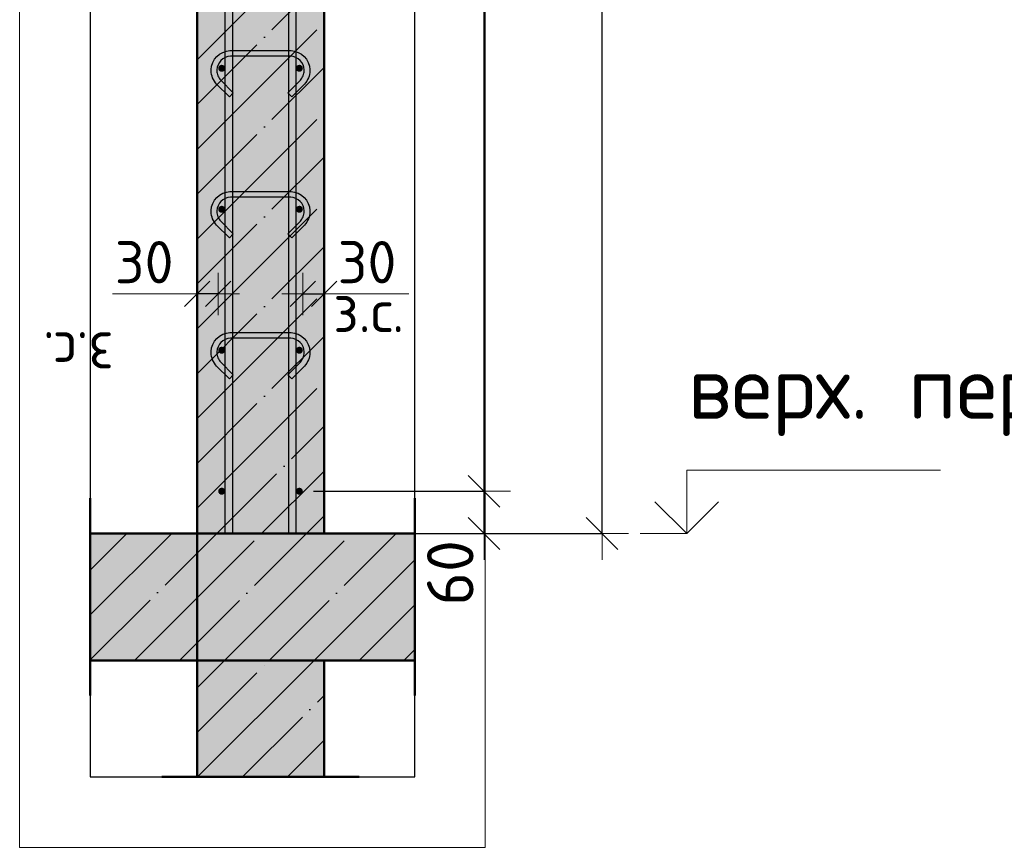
# Model space of a CAD drawing. Header units: millimetres. Extents: x 9402 to 69898, y -2829 to 22870.
# Tile 23 of 69: x 29254 to 30650, y 17518 to 18693. Entities that reach past the tile are written whole.
import ezdxf

# ---------------------------------------------------------------- set-up
doc = ezdxf.new("R2010")
doc.units = ezdxf.units.MM
doc.header["$PDMODE"] = 65
for name, pattern in [('______11', [150, 120, -15, 0, -15]), ('______5', [330, 240, -30, 30, -30]), ('________', [0])]:
    doc.linetypes.add(name, pattern=pattern)
for name, color, linetype, lineweight in [('Standard', 7, 'Continuous', 25), ('Арм.стержн. вертикальными 1', 22, 'Continuous', 35), ('Арм.стержн.горизонт. 1', 180, 'Continuous', 35), ('Высотная отметки_ общее', 7, 'Continuous', 13), ('Размерная линия_ общее', 7, 'Continuous', 13), ('Размерная линия_ общее_1', 7, 'Continuous', 13)]:
    doc.layers.add(name, color=color, linetype=linetype, lineweight=lineweight)
doc.layers.add('Арм.стержн.Стяжки', color=7, linetype='Continuous', lineweight=35, true_color=0x501e0f)
doc.styles.add('ISOCPEUR', font='ISOCPEUR')
doc.dimstyles.new('DIMSTYLE_10', dxfattribs={"dimtxt": 60, "dimasz": 60, "dimexe": 0, "dimexo": 0.001, "dimgap": 30, "dimtad": 2, "dimdec": 0, "dimrnd": 5, "dimzin": 12, "dimdsep": 46, "dimtxsty": 'ISOCPEUR', "dimblk1": 'ALL_ML_STRICH', "dimblk2": 'ALL_ML_STRICH', "dimsah": 1, "dimcen": 0, "dimse1": 1, "dimse2": 1, "dimclrd": 7, "dimclre": 256, "dimclrt": 7, "dimadec": 0, "dimazin": 0, "dimtfac": 1, "dimtdec": 0, "dimtix": 1, "dimtmove": 2, "dimatfit": 3, "dimfxl": 0, "dimtvp": 1.2, "dimtzin": 0, "dimlwd": 0, "dimlwe": -3, "dimarcsym": 0})
doc.dimstyles.new('DIMSTYLE_4', dxfattribs={"dimtxt": 66, "dimasz": 75, "dimexe": 0, "dimexo": 0, "dimgap": 33, "dimtad": 2, "dimdec": 0, "dimrnd": 5, "dimzin": 12, "dimdsep": 46, "dimtxsty": 'ISOCPEUR', "dimblk1": 'ALL_ML_STRICH', "dimblk2": 'ALL_ML_STRICH', "dimsah": 1, "dimcen": 0, "dimclrd": 7, "dimclre": 256, "dimclrt": 7, "dimadec": 0, "dimazin": 0, "dimtfac": 1, "dimtdec": 0, "dimtix": 1, "dimtmove": 2, "dimatfit": 3, "dimfxl": 0, "dimtvp": 1.2, "dimtzin": 0, "dimlwd": 0, "dimlwe": -3, "dimarcsym": 0})
doc.dimstyles.new('DIMSTYLE_5', dxfattribs={"dimtxt": 66, "dimasz": 75, "dimexe": 0, "dimexo": 0, "dimgap": 33, "dimtad": 2, "dimdec": 0, "dimrnd": 5, "dimzin": 12, "dimdsep": 46, "dimtxsty": 'ISOCPEUR', "dimblk1": 'ALL_ML_STRICH', "dimblk2": 'ALL_ML_STRICH', "dimsah": 1, "dimcen": 0, "dimclrd": 7, "dimclre": 256, "dimclrt": 7, "dimadec": 0, "dimazin": 0, "dimtfac": 1, "dimtdec": 0, "dimtix": 1, "dimtmove": 2, "dimatfit": 3, "dimfxl": 0, "dimtzin": 0, "dimlwd": 0, "dimlwe": -3, "dimarcsym": 0})

# ---------------------------------------------------------------- blocks, each defined once
blk = doc.blocks.new('ALL_ML_STRICH')
at = {"color": 0, "linetype": 'ByBlock', "lineweight": -2}
for p, q in [((0, -0.5), (0, 0.5)), ((-0.3, -0.3), (0.3, 0.3)), ((-1, 0), (0.5, 0))]:
    blk.add_line(p, q, dxfattribs=at)
blk = doc.blocks.new('*D73')
at = {"layer": 'DEFPOINTS', "color": 7, "linetype": 'Continuous', "lineweight": 13, "transparency": 33554687}
for p in [(29782, 21083.7), (29810.6, 17963.7), (30079.9, 17963.7)]:
    blk.add_point(p, dxfattribs=at)
at = {"layer": 'Размерная линия_ общее', "color": 253, "linetype": 'Continuous', "lineweight": -2, "true_color": 0xa0a0a0, "transparency": 33554687}
for p, q in [((29802, 21083.7), (30079.9, 21083.7)), ((29830.6, 17963.7), (30079.9, 17963.7))]:
    blk.add_line(p, q, dxfattribs=at)
at = {"layer": 'Размерная линия_ общее', "color": 7, "linetype": 'Continuous', "lineweight": -2, "transparency": 33554687}
blk.add_line((30079.9, 17963.7), (30079.9, 21083.7), dxfattribs=at)
at = {"layer": 'Размерная линия_ общее', "color": 7, "linetype": 'Continuous', "lineweight": 13, "transparency": 33554687, "xscale": 75, "yscale": 75, "zscale": 75}
for p, rotation in [((30079.9, 21083.7), 90), ((30079.9, 17963.7), 270)]:
    blk.add_blockref('ALL_ML_STRICH', p, dxfattribs=dict(at, rotation=rotation))
at = {"layer": 'Размерная линия_ общее', "color": 7, "linetype": 'Continuous', "lineweight": 13, "transparency": 33554687, "insert": (30031.9, 19533.6), "char_height": 66, "width": 264, "attachment_point": 5, "rotation": 90, "style": 'ISOCPEUR'}
blk.add_mtext('\\A1;{3120}', dxfattribs=at)
blk = doc.blocks.new('*D75')
at = {"layer": 'DEFPOINTS', "color": 7, "linetype": 'Continuous', "lineweight": 13, "transparency": 33554687}
for p in [(29650.8, 18023.7), (29708.6, 17963.7), (29912.7, 17963.7)]:
    blk.add_point(p, dxfattribs=at)
at = {"layer": 'Размерная линия_ общее', "color": 253, "linetype": 'Continuous', "lineweight": -2, "true_color": 0xa0a0a0, "transparency": 33554687}
for p, q in [((29670.8, 18023.7), (29912.7, 18023.7)), ((29728.6, 17963.7), (29912.7, 17963.7))]:
    blk.add_line(p, q, dxfattribs=at)
at = {"layer": 'Размерная линия_ общее', "color": 7, "linetype": 'Continuous', "lineweight": -2, "transparency": 33554687}
blk.add_line((29912.7, 17963.7), (29912.7, 18023.7), dxfattribs=at)
at = {"layer": 'Размерная линия_ общее', "color": 7, "linetype": 'Continuous', "lineweight": 13, "transparency": 33554687, "xscale": 75, "yscale": 75, "zscale": 75}
for p, rotation in [((29912.7, 18023.7), 90), ((29912.7, 17963.7), 270)]:
    blk.add_blockref('ALL_ML_STRICH', p, dxfattribs=dict(at, rotation=rotation))
at = {"layer": 'Размерная линия_ общее', "color": 7, "linetype": 'Continuous', "lineweight": 13, "transparency": 33554687, "insert": (29864.8, 17907.8), "char_height": 66, "width": 132, "attachment_point": 5, "rotation": 90, "style": 'ISOCPEUR'}
blk.add_mtext('\\A1;{60}', dxfattribs=at)
blk = doc.blocks.new('*D76')
at = {"layer": 'DEFPOINTS', "color": 7, "linetype": 'Continuous', "lineweight": 13, "transparency": 33554687}
for p in [(29650.8, 21023.7), (29650.8, 18023.7), (29912.7, 18023.7)]:
    blk.add_point(p, dxfattribs=at)
at = {"layer": 'Размерная линия_ общее', "color": 253, "linetype": 'Continuous', "lineweight": -2, "true_color": 0xa0a0a0, "transparency": 33554687}
for p, q in [((29670.8, 21023.7), (29912.7, 21023.7)), ((29670.8, 18023.7), (29912.7, 18023.7))]:
    blk.add_line(p, q, dxfattribs=at)
at = {"layer": 'Размерная линия_ общее', "color": 7, "linetype": 'Continuous', "lineweight": -2, "transparency": 33554687}
blk.add_line((29912.7, 18023.7), (29912.7, 21023.7), dxfattribs=at)
at = {"layer": 'Размерная линия_ общее', "color": 7, "linetype": 'Continuous', "lineweight": 13, "transparency": 33554687, "xscale": 75, "yscale": 75, "zscale": 75}
for p, rotation in [((29912.7, 21023.7), 90), ((29912.7, 18023.7), 270)]:
    blk.add_blockref('ALL_ML_STRICH', p, dxfattribs=dict(at, rotation=rotation))
at = {"layer": 'Размерная линия_ общее', "color": 7, "linetype": 'Continuous', "lineweight": 13, "transparency": 33554687, "insert": (29831.7, 19301.7), "char_height": 66, "width": 3.3, "attachment_point": 1, "rotation": 90, "line_spacing_factor": 0.60241, "style": 'ISOCPEUR'}
blk.add_mtext('\\W0.91;15х200=3000', dxfattribs=at)
blk = doc.blocks.new('COMPLEX_ELEVATIONDIM_3')
at = {"layer": 'Высотная отметки_ общее', "color": 7, "linetype": 'Continuous', "lineweight": 13, "transparency": 33554687}
for p, q in [((30199.9, 17963.7), (30199.9, 18053.7)), ((30199.9, 18053.7), (30559.9, 18053.7)), ((30199.9, 17963.7), (30154.9, 18008.7)), ((30199.9, 17963.7), (30244.9, 18008.7)), ((30199.9, 17963.7), (30133.8, 17963.7)), ((30199.9, 17963.7), (30199.9, 17963.7)), ((30199.9, 17963.7), (30199.9, 17963.7)), ((30199.9, 17963.7), (30199.9, 17963.7)), ((30199.9, 17963.7), (30199.9, 17963.7))]:
    blk.add_line(p, q, dxfattribs=at)
at = {"layer": 'Высотная отметки_ общее', "color": 7, "linetype": 'Continuous', "lineweight": 13, "transparency": 33554687, "insert": (30201.7, 18102), "char_height": 90, "width": 781.345, "attachment_point": 7, "style": 'ISOCPEUR'}
blk.add_mtext('\\W0.98;верх. перекр.', dxfattribs=at)
blk = doc.blocks.new('*D81')
at = {"layer": 'DEFPOINTS', "color": 7, "linetype": 'Continuous', "lineweight": 13, "transparency": 33554687}
for p in [(29655.8, 18303.6), (29655.8, 18294.9), (29685.8, 18294.9)]:
    blk.add_point(p, dxfattribs=at)
at = {"layer": 'Размерная линия_ общее_1', "color": 7, "linetype": 'Continuous', "lineweight": -2, "transparency": 33554687}
blk.add_line((29655.8, 18303.6), (29685.8, 18303.6), dxfattribs=at)
at = {"layer": 'Размерная линия_ общее_1', "color": 7, "linetype": 'Continuous', "lineweight": 13, "transparency": 33554687, "xscale": 60, "yscale": 60, "zscale": 60, "rotation": 180}
blk.add_blockref('ALL_ML_STRICH', (29655.8, 18303.6), dxfattribs=at)
at = {"layer": 'Размерная линия_ общее_1', "color": 7, "linetype": 'Continuous', "lineweight": 13, "transparency": 33554687, "xscale": 60, "yscale": 60, "zscale": 60}
blk.add_blockref('ALL_ML_STRICH', (29685.8, 18303.6), dxfattribs=at)
at = {"layer": 'Размерная линия_ общее_1', "color": 7, "linetype": 'Continuous', "lineweight": 13, "transparency": 33554687, "insert": (29746.8, 18348.6), "char_height": 60, "width": 120, "attachment_point": 5, "style": 'ISOCPEUR'}
blk.add_mtext('\\A1;{30}', dxfattribs=at)
at = {"layer": 'Размерная линия_ общее_1', "color": 7, "linetype": 'Continuous', "lineweight": 13, "transparency": 33554687, "insert": (29698.8, 18309.4), "char_height": 60, "width": 3, "attachment_point": 1, "line_spacing_factor": 0.60241, "style": 'ISOCPEUR'}
blk.add_mtext('з.с.', dxfattribs=at)
blk = doc.blocks.new('*D82')
at = {"layer": 'DEFPOINTS', "color": 7, "linetype": 'Continuous', "lineweight": 13, "transparency": 33554687}
for p in [(29535.8, 18303.6), (29505.8, 18294.9), (29535.8, 18294.9)]:
    blk.add_point(p, dxfattribs=at)
at = {"layer": 'Размерная линия_ общее_1', "color": 7, "linetype": 'Continuous', "lineweight": -2, "transparency": 33554687}
blk.add_line((29535.8, 18303.6), (29505.8, 18303.6), dxfattribs=at)
at = {"layer": 'Размерная линия_ общее_1', "color": 7, "linetype": 'Continuous', "lineweight": 13, "transparency": 33554687, "xscale": 60, "yscale": 60, "zscale": 60}
for p, rotation in [((29535.8, 18303.6), 360), ((29505.8, 18303.6), 180)]:
    blk.add_blockref('ALL_ML_STRICH', p, dxfattribs=dict(at, rotation=rotation))
at = {"layer": 'Размерная линия_ общее_1', "color": 7, "linetype": 'Continuous', "lineweight": 13, "transparency": 33554687, "insert": (29430.8, 18348.6), "char_height": 60, "width": 120, "attachment_point": 5, "style": 'ISOCPEUR'}
blk.add_mtext('\\A1;{30}', dxfattribs=at)
at = {"layer": 'Размерная линия_ общее_1', "color": 7, "linetype": 'Continuous', "lineweight": 13, "transparency": 33554687, "insert": (29387.7, 18189.4), "char_height": 60, "width": 3, "attachment_point": 1, "rotation": 180, "line_spacing_factor": 0.60241, "style": 'ISOCPEUR'}
blk.add_mtext('з.с.', dxfattribs=at)

msp = doc.modelspace()

# ---------------------------------------------------------------- hatches: boundary and pattern name
at = {"linetype": 'Continuous', "lineweight": -3, "transparency": 33554687}
msp.add_hatch(color=7, dxfattribs=at).paths.add_polyline_path([(29354.3, 17963.7), (29354.3, 17783.7), (29814.3, 17783.7), (29814.3, 17963.7)])
at = {"layer": 'Standard', "linetype": 'Continuous', "lineweight": -3, "transparency": 33554687}
for points in [[(29685.8, 21083.7), (29505.8, 21083.7), (29505.8, 17963.7), (29685.8, 17963.7)], [(29685.8, 17783.7), (29505.8, 17783.7), (29505.8, 17618.4), (29685.8, 17618.4)]]:
    msp.add_hatch(color=7, dxfattribs=at).paths.add_polyline_path(points)
at = {"layer": 'Арм.стержн.горизонт. 1', "linetype": 'Continuous', "lineweight": 50, "transparency": 33554687}
for points in [[(29545.8, 18623.7), (29545.4, 18625.6), (29544.3, 18627.2), (29542.7, 18628.3), (29540.8, 18628.7), (29538.9, 18628.3), (29537.2, 18627.2), (29536.1, 18625.6), (29535.8, 18623.7), (29536.1, 18621.8), (29537.2, 18620.1), (29538.9, 18619), (29540.8, 18618.7), (29542.7, 18619), (29544.3, 18620.1), (29545.4, 18621.8)], [(29655.8, 18623.7), (29655.4, 18625.6), (29654.3, 18627.2), (29652.7, 18628.3), (29650.8, 18628.7), (29648.9, 18628.3), (29647.2, 18627.2), (29646.1, 18625.6), (29645.8, 18623.7), (29646.1, 18621.8), (29647.2, 18620.1), (29648.9, 18619), (29650.8, 18618.7), (29652.7, 18619), (29654.3, 18620.1), (29655.4, 18621.8)], [(29545.8, 18423.7), (29545.4, 18425.6), (29544.3, 18427.2), (29542.7, 18428.3), (29540.8, 18428.7), (29538.9, 18428.3), (29537.2, 18427.2), (29536.1, 18425.6), (29535.8, 18423.7), (29536.1, 18421.8), (29537.2, 18420.1), (29538.9, 18419), (29540.8, 18418.7), (29542.7, 18419), (29544.3, 18420.1), (29545.4, 18421.8)], [(29655.8, 18423.7), (29655.4, 18425.6), (29654.3, 18427.2), (29652.7, 18428.3), (29650.8, 18428.7), (29648.9, 18428.3), (29647.2, 18427.2), (29646.1, 18425.6), (29645.8, 18423.7), (29646.1, 18421.8), (29647.2, 18420.1), (29648.9, 18419), (29650.8, 18418.7), (29652.7, 18419), (29654.3, 18420.1), (29655.4, 18421.8)], [(29545.8, 18223.7), (29545.4, 18225.6), (29544.3, 18227.2), (29542.7, 18228.3), (29540.8, 18228.7), (29538.9, 18228.3), (29537.2, 18227.2), (29536.1, 18225.6), (29535.8, 18223.7), (29536.1, 18221.8), (29537.2, 18220.1), (29538.9, 18219), (29540.8, 18218.7), (29542.7, 18219), (29544.3, 18220.1), (29545.4, 18221.8)], [(29655.8, 18223.7), (29655.4, 18225.6), (29654.3, 18227.2), (29652.7, 18228.3), (29650.8, 18228.7), (29648.9, 18228.3), (29647.2, 18227.2), (29646.1, 18225.6), (29645.8, 18223.7), (29646.1, 18221.8), (29647.2, 18220.1), (29648.9, 18219), (29650.8, 18218.7), (29652.7, 18219), (29654.3, 18220.1), (29655.4, 18221.8)], [(29545.8, 18023.7), (29545.4, 18025.6), (29544.3, 18027.2), (29542.7, 18028.3), (29540.8, 18028.7), (29538.9, 18028.3), (29537.2, 18027.2), (29536.1, 18025.6), (29535.8, 18023.7), (29536.1, 18021.8), (29537.2, 18020.1), (29538.9, 18019), (29540.8, 18018.7), (29542.7, 18019), (29544.3, 18020.1), (29545.4, 18021.8)], [(29655.8, 18023.7), (29655.4, 18025.6), (29654.3, 18027.2), (29652.7, 18028.3), (29650.8, 18028.7), (29648.9, 18028.3), (29647.2, 18027.2), (29646.1, 18025.6), (29645.8, 18023.7), (29646.1, 18021.8), (29647.2, 18020.1), (29648.9, 18019), (29650.8, 18018.7), (29652.7, 18019), (29654.3, 18020.1), (29655.4, 18021.8)]]:
    msp.add_hatch(color=4, dxfattribs=at).paths.add_polyline_path(points)

# ---------------------------------------------------------------- linework, layer by layer
at = {"color": 52, "linetype": 'Continuous', "lineweight": -3, "transparency": 33554687}
for p, q in [((29354.3, 22235.9), (29354.3, 17618.4)), ((29354.3, 22235.9), (29354.3, 17618.4)), ((29814.3, 17618.4), (29814.3, 22235.9)), ((29814.3, 17618.4), (29814.3, 22235.9)), ((29354.3, 17618.4), (29814.3, 17618.4)), ((29354.3, 17618.4), (29814.3, 17618.4))]:
    msp.add_line(p, q, dxfattribs=at)
at = {"color": 7, "linetype": 'Continuous', "lineweight": 50, "transparency": 33554687}
for p, q in [((29354.3, 17733.7), (29354.3, 18013.7)), ((29814.3, 18013.7), (29814.3, 17733.7)), ((29505.8, 17963.7), (29354.3, 17963.7)), ((29685.8, 17963.7), (29505.8, 17963.7)), ((29814.3, 17963.7), (29685.8, 17963.7)), ((29354.3, 17783.7), (29505.8, 17783.7)), ((29505.8, 17783.7), (29685.8, 17783.7)), ((29685.8, 17783.7), (29814.3, 17783.7))]:
    msp.add_line(p, q, dxfattribs=at)
at = {"color": 7, "linetype": '______11', "lineweight": -3, "transparency": 33554687}
for p, q in [((29354.3, 17911.7), (29406.3, 17963.7)), ((29354.3, 17784.4), (29533.6, 17963.7)), ((29480.9, 17783.7), (29660.9, 17963.7)), ((29608.1, 17783.7), (29788.1, 17963.7)), ((29735.4, 17783.7), (29814.3, 17862.6))]:
    msp.add_line(p, q, dxfattribs=at)
at = {"color": 7, "linetype": '______5', "lineweight": -3, "transparency": 33554687}
for p, q in [((29354.3, 17848.1), (29470, 17963.7)), ((29417.2, 17783.7), (29597.2, 17963.7)), ((29544.5, 17783.7), (29724.5, 17963.7)), ((29671.8, 17783.7), (29814.3, 17926.2)), ((29799.1, 17783.7), (29814.3, 17798.9))]:
    msp.add_line(p, q, dxfattribs=at)
at = {"color": 7, "linetype": '________', "lineweight": 50, "transparency": 33554687}
msp.add_line((29505.8, 17963.7), (29505.8, 17783.7), dxfattribs=at)
at = {"layer": 'Standard', "color": 7, "linetype": 'Continuous', "lineweight": 50, "transparency": 33554687}
for p, q in [((29505.8, 21083.7), (29505.8, 17963.7)), ((29685.8, 17963.7), (29685.8, 21083.7)), ((29505.8, 17963.7), (29685.8, 17963.7)), ((29685.8, 17783.7), (29505.8, 17783.7)), ((29505.8, 17783.7), (29505.8, 17618.4)), ((29685.8, 17618.4), (29685.8, 17783.7)), ((29735.8, 17618.4), (29455.8, 17618.4))]:
    msp.add_line(p, q, dxfattribs=at)
at = {"layer": 'Standard', "color": 7, "linetype": '______5', "lineweight": -3, "transparency": 33554687}
for p, q in [((29505.8, 18635.9), (29685.8, 18815.9)), ((29505.8, 18508.6), (29685.8, 18688.6)), ((29505.8, 18381.3), (29685.8, 18561.3)), ((29505.8, 18254), (29685.8, 18434)), ((29505.8, 18126.8), (29685.8, 18306.8)), ((29505.8, 17999.5), (29685.8, 18179.5)), ((29597.2, 17963.7), (29685.8, 18052.2)), ((29505.8, 17744.9), (29544.5, 17783.7)), ((29506.6, 17618.4), (29671.8, 17783.7)), ((29633.8, 17618.4), (29685.8, 17670.4))]:
    msp.add_line(p, q, dxfattribs=at)
at = {"layer": 'Standard', "color": 7, "linetype": '______11', "lineweight": -3, "transparency": 33554687}
for p, q in [((29505.8, 18572.2), (29685.8, 18752.2)), ((29505.8, 18445), (29685.8, 18625)), ((29505.8, 18317.7), (29685.8, 18497.7)), ((29505.8, 18190.4), (29685.8, 18370.4)), ((29505.8, 18063.1), (29685.8, 18243.1)), ((29533.6, 17963.7), (29685.8, 18115.8)), ((29660.9, 17963.7), (29685.8, 17988.6)), ((29505.8, 17681.3), (29608.1, 17783.7)), ((29570.2, 17618.4), (29685.8, 17734))]:
    msp.add_line(p, q, dxfattribs=at)
at = {"layer": 'Standard', "color": 7, "linetype": 'Continuous', "lineweight": 13, "transparency": 33554687}
for p, q in [((29505.8, 18303.6), (29385.8, 18303.6)), ((29685.8, 18303.6), (29805.8, 18303.6))]:
    msp.add_line(p, q, dxfattribs=at)
msp.add_lwpolyline([(29254.3, 17518.4), (29914.3, 17518.4), (29914.3, 22335.9), (29254.3, 22335.9), (29254.3, 17518.4)], dxfattribs=at)
at = {"layer": 'Арм.стержн. вертикальными 1', "color": 4, "linetype": 'Continuous', "lineweight": 25, "transparency": 33554687}
for points in [[(29545.8, 17963.7), (29545.8, 22093.7), (29555.8, 22093.7), (29555.8, 17963.7), (29545.8, 17963.7)], [(29545.8, 17963.7), (29545.8, 22093.7), (29555.8, 22093.7), (29555.8, 17963.7), (29545.8, 17963.7)], [(29635.8, 17963.7), (29635.8, 22093.7), (29645.8, 22093.7), (29645.8, 17963.7), (29635.8, 17963.7)], [(29635.8, 17963.7), (29635.8, 22093.7), (29645.8, 22093.7), (29645.8, 17963.7), (29635.8, 17963.7)]]:
    msp.add_lwpolyline(points, dxfattribs=at)
at = {"layer": 'Арм.стержн.горизонт. 1', "color": 52, "linetype": 'Continuous', "lineweight": 50, "transparency": 33554687}
for p, q in [((29505.8, 17963.7), (29505.8, 17963.7)), ((29685.8, 17963.7), (29685.8, 17963.7))]:
    msp.add_line(p, q, dxfattribs=at)
at = {"layer": 'Арм.стержн.Стяжки', "color": 40, "linetype": 'Continuous', "lineweight": 25, "transparency": 33554687}
for points in [[(29634.3, 18588.9), (29652.2, 18606.8), (29653.4, 18608.2), (29654.5, 18609.7), (29655.5, 18611.4), (29656.2, 18613), (29656.9, 18614.7), (29657.3, 18616.6), (29657.6, 18618.4), (29657.8, 18620.3), (29657.8, 18621.4), (29657.3, 18625.1), (29656.1, 18628.7), (29654.2, 18632.1), (29651.9, 18634.8), (29649.2, 18637.1), (29645.8, 18639), (29642.2, 18640.2), (29638.5, 18640.7), (29553, 18640.7), (29549.4, 18640.2), (29545.7, 18639), (29542.4, 18637.1), (29539.6, 18634.8), (29537.4, 18632.1), (29535.5, 18628.7), (29534.3, 18625.1), (29533.8, 18621.4), (29533.8, 18620.3), (29533.9, 18618.4), (29534.2, 18616.6), (29534.7, 18614.7), (29535.3, 18613), (29536.1, 18611.4), (29537, 18609.7), (29538.1, 18608.2), (29539.4, 18606.8), (29557.2, 18588.9), (29551.6, 18583.3), (29533.5, 18601.3), (29531.8, 18603.2), (29530.3, 18605.4), (29529, 18607.6), (29527.9, 18610), (29527, 18612.4), (29526.4, 18614.9), (29525.9, 18617.5), (29525.8, 18620), (29525.8, 18622), (29526.4, 18626.9), (29528.1, 18632), (29530.7, 18636.6), (29534, 18640.5), (29537.8, 18643.7), (29542.5, 18646.3), (29547.6, 18648), (29552.4, 18648.7), (29639.1, 18648.7), (29644, 18648), (29649, 18646.3), (29653.7, 18643.7), (29657.6, 18640.5), (29660.8, 18636.6), (29663.4, 18632), (29665.1, 18626.9), (29665.8, 18622), (29665.8, 18620), (29665.6, 18617.5), (29665.2, 18614.9), (29664.5, 18612.4), (29663.6, 18610), (29662.5, 18607.6), (29661.2, 18605.4), (29659.7, 18603.2), (29658, 18601.3), (29640, 18583.3), (29634.3, 18588.9)], [(29634.3, 18388.9), (29652.2, 18406.8), (29653.4, 18408.2), (29654.5, 18409.7), (29655.5, 18411.4), (29656.2, 18413), (29656.9, 18414.7), (29657.3, 18416.6), (29657.6, 18418.4), (29657.8, 18420.3), (29657.8, 18421.4), (29657.3, 18425.1), (29656.1, 18428.7), (29654.2, 18432.1), (29651.9, 18434.8), (29649.2, 18437.1), (29645.8, 18439), (29642.2, 18440.2), (29638.5, 18440.7), (29553, 18440.7), (29549.4, 18440.2), (29545.7, 18439), (29542.4, 18437.1), (29539.6, 18434.8), (29537.4, 18432.1), (29535.5, 18428.7), (29534.3, 18425.1), (29533.8, 18421.4), (29533.8, 18420.3), (29533.9, 18418.4), (29534.2, 18416.6), (29534.7, 18414.7), (29535.3, 18413), (29536.1, 18411.4), (29537, 18409.7), (29538.1, 18408.2), (29539.4, 18406.8), (29557.2, 18388.9), (29551.6, 18383.3), (29533.5, 18401.3), (29531.8, 18403.2), (29530.3, 18405.4), (29529, 18407.6), (29527.9, 18410), (29527, 18412.4), (29526.4, 18414.9), (29525.9, 18417.5), (29525.8, 18420), (29525.8, 18422), (29526.4, 18426.9), (29528.1, 18432), (29530.7, 18436.6), (29534, 18440.5), (29537.8, 18443.7), (29542.5, 18446.3), (29547.6, 18448), (29552.4, 18448.7), (29639.1, 18448.7), (29644, 18448), (29649, 18446.3), (29653.7, 18443.7), (29657.6, 18440.5), (29660.8, 18436.6), (29663.4, 18432), (29665.1, 18426.9), (29665.8, 18422), (29665.8, 18420), (29665.6, 18417.5), (29665.2, 18414.9), (29664.5, 18412.4), (29663.6, 18410), (29662.5, 18407.6), (29661.2, 18405.4), (29659.7, 18403.2), (29658, 18401.3), (29640, 18383.3), (29634.3, 18388.9)], [(29634.3, 18188.9), (29652.2, 18206.8), (29653.4, 18208.2), (29654.5, 18209.7), (29655.5, 18211.4), (29656.2, 18213), (29656.9, 18214.7), (29657.3, 18216.6), (29657.6, 18218.4), (29657.8, 18220.3), (29657.8, 18221.4), (29657.3, 18225.1), (29656.1, 18228.7), (29654.2, 18232.1), (29651.9, 18234.8), (29649.2, 18237.1), (29645.8, 18239), (29642.2, 18240.2), (29638.5, 18240.7), (29553, 18240.7), (29549.4, 18240.2), (29545.7, 18239), (29542.4, 18237.1), (29539.6, 18234.8), (29537.4, 18232.1), (29535.5, 18228.7), (29534.3, 18225.1), (29533.8, 18221.4), (29533.8, 18220.3), (29533.9, 18218.4), (29534.2, 18216.6), (29534.7, 18214.7), (29535.3, 18213), (29536.1, 18211.4), (29537, 18209.7), (29538.1, 18208.2), (29539.4, 18206.8), (29557.2, 18188.9), (29551.6, 18183.3), (29533.5, 18201.3), (29531.8, 18203.2), (29530.3, 18205.4), (29529, 18207.6), (29527.9, 18210), (29527, 18212.4), (29526.4, 18214.9), (29525.9, 18217.5), (29525.8, 18220), (29525.8, 18222), (29526.4, 18226.9), (29528.1, 18232), (29530.7, 18236.6), (29534, 18240.5), (29537.8, 18243.7), (29542.5, 18246.3), (29547.6, 18248), (29552.4, 18248.7), (29639.1, 18248.7), (29644, 18248), (29649, 18246.3), (29653.7, 18243.7), (29657.6, 18240.5), (29660.8, 18236.6), (29663.4, 18232), (29665.1, 18226.9), (29665.8, 18222), (29665.8, 18220), (29665.6, 18217.5), (29665.2, 18214.9), (29664.5, 18212.4), (29663.6, 18210), (29662.5, 18207.6), (29661.2, 18205.4), (29659.7, 18203.2), (29658, 18201.3), (29640, 18183.3), (29634.3, 18188.9)]]:
    msp.add_lwpolyline(points, dxfattribs=at)

# ---------------------------------------------------------------- block references
at = {"layer": 'Высотная отметки_ общее', "color": 7, "linetype": 'Continuous', "lineweight": 13, "transparency": 33554687}
msp.add_blockref('COMPLEX_ELEVATIONDIM_3', (0, 0), dxfattribs=at)

# ---------------------------------------------------------------- dimensions: what is measured, and where the dimension line sits
at = {"layer": 'Размерная линия_ общее', "color": 7, "linetype": 'Continuous', "lineweight": 13, "transparency": 33554687}
for base, p1, p2, dimstyle, picture, middle in [((30079.9, 21083.7), (29830.6, 17963.7), (29802, 21083.7), 'DIMSTYLE_5', '*D73', (30031.9, 19533.6)), ((29912.7, 18023.7), (29728.6, 17963.7), (29670.8, 18023.7), 'DIMSTYLE_4', '*D75', (29864.8, 17907.8))]:
    dim = msp.add_linear_dim(base=base, p1=p1, p2=p2, angle=90, dimstyle=dimstyle, override={"dimpost": '<>', "dimclrd": 7, "dimclre": 253, "dimclrt": 7, "dimlwd": 0, "dimlwe": 65533}, dxfattribs=at)
    dim.commit()
    dim.dimension.update_dxf_attribs({"geometry": picture, "text_midpoint": middle, "dimtype": 160})
dim = msp.add_linear_dim(base=(29912.7, 21023.7), p1=(29670.8, 18023.7), p2=(29670.8, 21023.7), angle=90, text='\\W0.91;15х200=3000', dimstyle='DIMSTYLE_5', override={"dimpost": '<>', "dimclrd": 7, "dimclre": 253, "dimclrt": 7, "dimlwd": 0, "dimlwe": 65533}, dxfattribs=at)
dim.commit()
dim.dimension.update_dxf_attribs({"geometry": '*D76', "text_midpoint": (29879.7, 19523.7), "dimtype": 160})
at = {"layer": 'Размерная линия_ общее_1', "color": 7, "linetype": 'Continuous', "lineweight": 13, "transparency": 33554687}
dim = msp.add_linear_dim(base=(29505.8, 18303.6), p1=(29535.8, 18294.9), p2=(29505.8, 18294.9), angle=180, text='<>\\Xз.с.', dimstyle='DIMSTYLE_10', override={"dimpost": '<>', "dimclrd": 7, "dimclre": 253, "dimclrt": 7, "dimlwd": 0, "dimlwe": 65533}, dxfattribs=at)
dim.commit()
dim.dimension.update_dxf_attribs({"geometry": '*D82', "text_midpoint": (29430.8, 18348.6), "dimtype": 160})
dim = msp.add_linear_dim(base=(29685.8, 18303.6), p1=(29655.8, 18294.9), p2=(29685.8, 18294.9), text='<>\\Xз.с.', dimstyle='DIMSTYLE_10', override={"dimpost": '<>', "dimclrd": 7, "dimclre": 253, "dimclrt": 7, "dimlwd": 0, "dimlwe": 65533}, dxfattribs=at)
dim.commit()
dim.dimension.update_dxf_attribs({"geometry": '*D81', "text_midpoint": (29746.8, 18348.6), "dimtype": 160})

doc.saveas('drawing.dxf')
